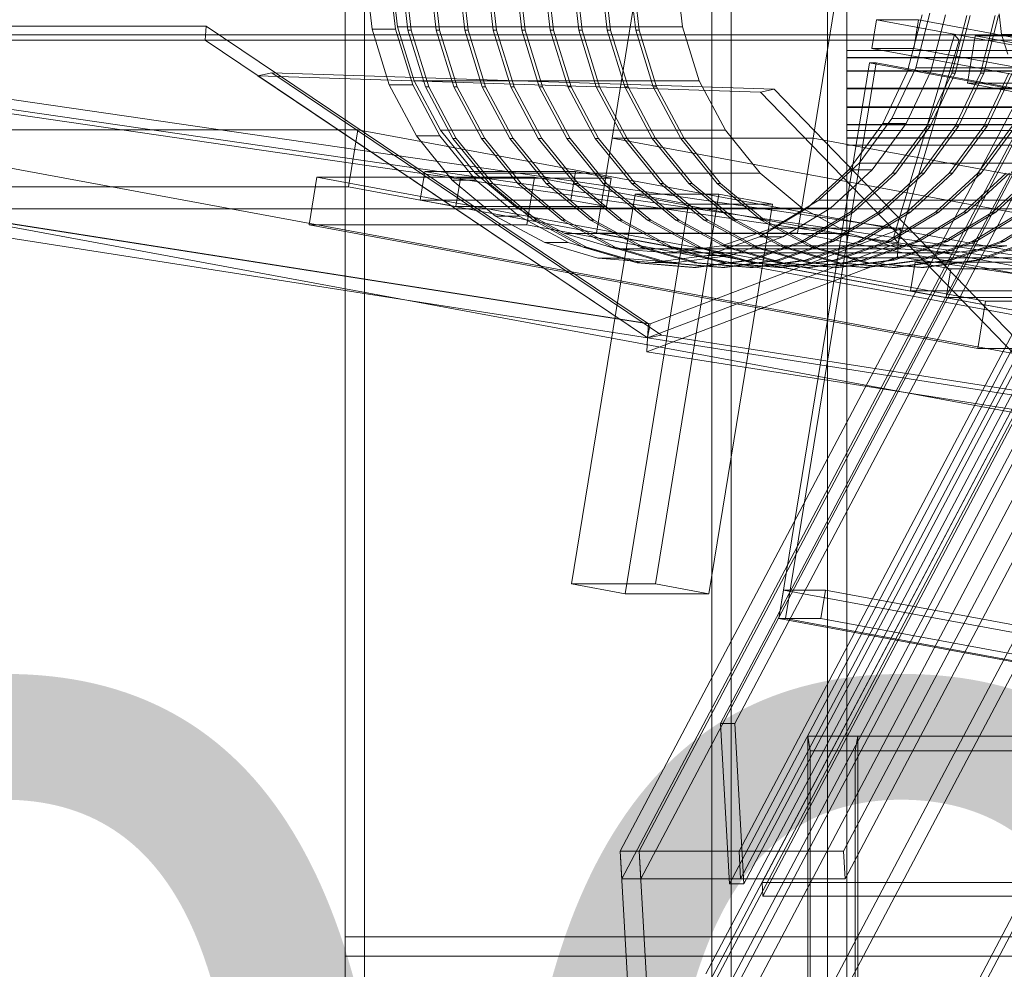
# Model space of a CAD drawing. Header units: millimetres. Extents: x -4395 to 65662, y -65530 to 6847.
# Tile 136 of 256: x -1647 to -1443, y -35658 to -35461. Entities that reach past the tile are written whole.
import ezdxf

# ---------------------------------------------------------------- set-up
doc = ezdxf.new("R2010")
doc.units = ezdxf.units.MM
for name, color, linetype, lineweight in [('COTAS_O', 1, 'Continuous', 0), ('frontal_briquetadora', 7, 'Continuous', 0), ('frontal_C03', 7, 'Continuous', 0), ('frontal_C06', 7, 'Continuous', 0), ('frontal_C07', 7, 'Continuous', 0), ('frontal_fines-r33-C07-receiver', 7, 'Continuous', 0)]:
    doc.layers.add(name, color=color, linetype=linetype, lineweight=lineweight)
doc.dimstyles.new('R19_100', dxfattribs={"dimtxt": 250, "dimasz": 150, "dimexe": 150, "dimexo": 80, "dimgap": 100, "dimtad": 1, "dimtih": 1, "dimtoh": 1, "dimdsep": 46, "dimcen": 0.09, "dimadec": 0, "dimazin": 0, "dimtfac": 1, "dimtdec": 4, "dimtofl": 0, "dimtmove": 0, "dimatfit": 3, "dimfxl": 1, "dimtolj": 1, "dimtzin": 0, "dimarcsym": 0})

# ---------------------------------------------------------------- blocks, each defined once
blk = doc.blocks.new('DIM_R33_45')
at = {"layer": 'COTAS_O'}
for p, q in [((-1850, -34800), (-1850, -35500)), ((-150, -34800), (-150, -35500)), ((-1850, -35500), (-1700, -35455)), ((-150, -35500), (-300, -35455)), ((-150, -35500), (-1850, -35500)), ((-1850, -35500), (-1700, -35545)), ((-150, -35500), (-300, -35545))]:
    blk.add_line(p, q, dxfattribs=at)
blk.add_text('1700 O', height=250, rotation=180, dxfattribs=at).set_placement((-1000, -35600))
blk = doc.blocks.new('DIM_R33_48')
at = {"layer": 'COTAS_O'}
for p, q in [((-1480, -33670), (-780, -33670)), ((-780, -33670), (-825, -33820)), ((-780, -36000), (-780, -33670)), ((-780, -33670), (-735, -33820)), ((-780, -36000), (-825, -35850)), ((-780, -36000), (-735, -35850)), ((-1480, -36000), (-780, -36000))]:
    blk.add_line(p, q, dxfattribs=at)
blk.add_text('2330 O', height=250, rotation=90, dxfattribs=at).set_placement((-880, -34835))
blk = doc.blocks.new('DIM_R33_49')
at = {"layer": 'COTAS_O'}
for p, q in [((-1480, -35300), (-1330, -35255)), ((490, -35300), (340, -35255)), ((-1480, -36000), (-1480, -35300)), ((-1480, -35300), (490, -35300)), ((-1480, -35300), (-1330, -35345)), ((490, -35300), (340, -35345)), ((490, -36000), (490, -35300))]:
    blk.add_line(p, q, dxfattribs=at)
blk.add_text('1970 O', height=250, dxfattribs=at).set_placement((-495, -35200))

msp = doc.modelspace()

# ---------------------------------------------------------------- linework, layer by layer
at = {"layer": 'frontal_briquetadora'}
for q in [(-1480, -34940), (-1480, -34950)]:
    msp.add_line((-1480, -35980), q, dxfattribs=at)
at = {"layer": 'frontal_C03'}
for p, q in [((-1480, -35724.97), (-1480, -33068.391)), ((-1480, -33072.319), (-1480, -35728.898)), ((-1476, -35728.898), (-1476, -33072.319)), ((-1580, -35988), (-1580, -33352.082)), ((-1576, -35988), (-1576, -33352.082)), ((-1504, -33352.082), (-1504, -35988)), ((-1500, -35988), (-1500, -33352.082)), ((-1580, -35988), (-1580, -34081.095)), ((-1576, -35988), (-1576, -34081.095)), ((-1504, -34081.095), (-1504, -35988)), ((-1500, -35988), (-1500, -34081.095)), ((-1580, -35988), (-1580, -34944.401)), ((-1576, -35988), (-1576, -34944.401)), ((-1504, -34944.401), (-1504, -35988)), ((-1500, -35988), (-1500, -34944.401)), ((-1480, -35237.853), (-1480, -35728.898)), ((-1476, -35728.898), (-1476, -35237.853)), ((-1476, -35483.755), (-1476, -35367.868)), ((-1476, -35394.245), (-1476, -35510.132)), ((-1476, -35467.183), (-1476, -35467.156)), ((-1476, -35467.156), (-1476, -35468.625)), ((1516, -35467.156), (-1476, -35467.156)), ((-1476, -35468.7), (-1476, -35467.183)), ((1516, -35467.183), (-1476, -35467.183)), ((-1476, -35468.625), (-1476, -35471.365)), ((1516, -35468.625), (-1476, -35468.625)), ((-1476, -35471.478), (-1476, -35468.7)), ((1516, -35468.7), (-1476, -35468.7)), ((-1476, -35471.365), (-1476, -35474.959)), ((1516, -35471.365), (-1476, -35471.365)), ((-1476, -35475.093), (-1476, -35471.478)), ((1516, -35471.478), (-1476, -35471.478)), ((-1476, -35474.959), (-1476, -35478.861)), ((1516, -35474.959), (-1476, -35474.959)), ((-1476, -35478.994), (-1476, -35475.093)), ((-1476, -35475.093), (1516, -35475.093)), ((-1476, -35478.861), (-1476, -35482.476)), ((1516, -35478.861), (-1476, -35478.861)), ((-1476, -35482.589), (-1476, -35478.994)), ((1516, -35478.994), (-1476, -35478.994)), ((-1476, -35482.476), (-1476, -35485.254)), ((1516, -35482.476), (-1476, -35482.476)), ((-1476, -35485.329), (-1476, -35482.589)), ((1516, -35482.589), (-1476, -35482.589)), ((-1396, -35483.755), (-1476, -35483.755)), ((-1476, -35483.755), (-1476, -35510.132)), ((-1476, -35485.254), (-1476, -35486.771)), ((1516, -35485.254), (-1476, -35485.254)), ((-1476, -35486.798), (-1476, -35485.329)), ((1516, -35485.329), (-1476, -35485.329)), ((-1476, -35486.771), (-1476, -35486.798)), ((1516, -35486.771), (-1476, -35486.771)), ((1516, -35486.798), (-1476, -35486.798)), ((-1476, -35510.132), (-1396, -35510.132)), ((-1580, -35730.969), (-1580, -35650.969)), ((-1580, -35650.969), (1620, -35650.969)), ((-1580, -35654.969), (-1580, -35650.969)), ((1620, -35654.969), (-1580, -35654.969)), ((-1580, -35654.969), (-1580, -35726.969))]:
    msp.add_line(p, q, dxfattribs=at)
at = {"layer": 'frontal_C06'}
for p, q in [((-1524.658, -35485.318), (-1507.009, -35376.94)), ((-1482.98, -35485.318), (-1465.331, -35376.94)), ((-1575.805, -35450.661), (-1574.411, -35462.723)), ((-1569.549, -35462.723), (-1570.943, -35450.661)), ((-1570.457, -35450.612), (-1569.108, -35462.286)), ((-1568.407, -35450.685), (-1566.991, -35462.942)), ((-1566.296, -35462.942), (-1567.712, -35450.685)), ((-1562.503, -35450.685), (-1561.086, -35462.942)), ((-1560.392, -35462.942), (-1561.808, -35450.685)), ((-1556.598, -35450.685), (-1555.182, -35462.942)), ((-1554.487, -35462.942), (-1555.904, -35450.685)), ((-1550.694, -35450.685), (-1549.278, -35462.942)), ((-1548.583, -35462.942), (-1549.999, -35450.685)), ((-1544.79, -35450.685), (-1543.373, -35462.942)), ((-1542.679, -35462.942), (-1544.095, -35450.685)), ((-1538.885, -35450.685), (-1537.469, -35462.942)), ((-1536.774, -35462.942), (-1538.191, -35450.685)), ((-1532.981, -35450.685), (-1531.565, -35462.942)), ((-1530.87, -35462.942), (-1532.286, -35450.685)), ((-1527.076, -35450.685), (-1525.66, -35462.942)), ((-1524.966, -35462.942), (-1526.382, -35450.685)), ((-1521.172, -35450.685), (-1519.756, -35462.942)), ((-1519.061, -35462.942), (-1520.478, -35450.685)), ((-1510.065, -35462.286), (-1511.413, -35450.612)), ((-1463.44, -35471.469), (-1460.399, -35459.755)), ((-1461.717, -35470.749), (-1458.773, -35459.413)), ((-1455.536, -35459.755), (-1458.578, -35471.469)), ((-1454.23, -35471.829), (-1451.139, -35459.927)), ((-1450.445, -35459.927), (-1453.535, -35471.829)), ((-1448.325, -35471.829), (-1445.235, -35459.927)), ((-1444.54, -35459.927), (-1447.631, -35471.829)), ((-1444.399, -35459.537), (-1443.905, -35463.817)), ((-1569.108, -35462.286), (-1565.65, -35473.454)), ((-1569.108, -35462.286), (-1510.065, -35462.286)), ((-1506.606, -35473.454), (-1510.065, -35462.286)), ((-1470.819, -35466.728), (-1469.857, -35460.817)), ((-1461.174, -35460.817), (-1469.857, -35460.817)), ((-1469.857, -35460.817), (9.492, -35734.77)), ((-1462.137, -35466.728), (-1461.174, -35460.817)), ((18.175, -35734.77), (-1461.174, -35460.817)), ((-1574.411, -35462.723), (-1570.838, -35474.265)), ((-1574.411, -35462.723), (-1569.549, -35462.723)), ((-1565.975, -35474.265), (-1569.549, -35462.723)), ((-1566.991, -35462.942), (-1563.359, -35474.67)), ((-1566.991, -35462.942), (-1566.296, -35462.942)), ((-1562.665, -35474.67), (-1566.296, -35462.942)), ((-1561.086, -35462.942), (-1557.455, -35474.67)), ((-1561.086, -35462.942), (-1560.392, -35462.942)), ((-1556.76, -35474.67), (-1560.392, -35462.942)), ((-1555.182, -35462.942), (-1551.551, -35474.67)), ((-1555.182, -35462.942), (-1554.487, -35462.942)), ((-1550.856, -35474.67), (-1554.487, -35462.942)), ((-1549.278, -35462.942), (-1545.646, -35474.67)), ((-1549.278, -35462.942), (-1548.583, -35462.942)), ((-1544.952, -35474.67), (-1548.583, -35462.942)), ((-1543.373, -35462.942), (-1539.742, -35474.67)), ((-1543.373, -35462.942), (-1542.679, -35462.942)), ((-1539.047, -35474.67), (-1542.679, -35462.942)), ((-1537.469, -35462.942), (-1533.838, -35474.67)), ((-1537.469, -35462.942), (-1536.774, -35462.942)), ((-1533.143, -35474.67), (-1536.774, -35462.942)), ((-1531.565, -35462.942), (-1527.933, -35474.67)), ((-1531.565, -35462.942), (-1530.87, -35462.942)), ((-1527.239, -35474.67), (-1530.87, -35462.942)), ((-1525.66, -35462.942), (-1522.029, -35474.67)), ((-1525.66, -35462.942), (-1524.966, -35462.942)), ((-1521.334, -35474.67), (-1524.966, -35462.942)), ((-1519.756, -35462.942), (-1516.125, -35474.67)), ((-1519.756, -35462.942), (-1519.061, -35462.942)), ((-1515.43, -35474.67), (-1519.061, -35462.942)), ((-1450.981, -35473.962), (-1449.377, -35464.109)), ((-1429.927, -35464.109), (-1449.377, -35464.109)), ((-1449.377, -35464.109), (-1366.224, -35479.508)), ((-1443.905, -35463.817), (-1442.637, -35467.913)), ((-1443.905, -35463.817), (-1416.12, -35463.817)), ((8.53, -35740.682), (-1470.819, -35466.728)), ((-1470.819, -35466.728), (-1462.137, -35466.728)), ((-1462.137, -35466.728), (17.212, -35740.682)), ((-1490.073, -35584.959), (-1471.301, -35469.684)), ((-1488.684, -35584.959), (-1469.911, -35469.684)), ((-1469.911, -35469.684), (-1471.301, -35469.684)), ((-1471.301, -35469.684), (8.048, -35743.638)), ((9.437, -35743.638), (-1469.911, -35469.684)), ((-1468.566, -35482.324), (-1463.44, -35471.469)), ((-1466.677, -35481.254), (-1461.717, -35470.749)), ((-1458.578, -35471.469), (-1463.704, -35482.324)), ((-1463.44, -35471.469), (-1458.578, -35471.469)), ((-1461.717, -35470.749), (-1402.673, -35470.749)), ((-1459.438, -35482.86), (-1454.23, -35471.829)), ((-1453.535, -35471.829), (-1458.744, -35482.86)), ((-1454.23, -35471.829), (-1453.535, -35471.829)), ((-1453.534, -35482.86), (-1448.325, -35471.829)), ((-1447.631, -35471.829), (-1452.839, -35482.86)), ((-1448.325, -35471.829), (-1447.631, -35471.829)), ((-1447.63, -35482.86), (-1442.421, -35471.829)), ((-1441.726, -35471.829), (-1446.935, -35482.86)), ((-1570.838, -35474.265), (-1565.221, -35484.841)), ((-1570.838, -35474.265), (-1565.975, -35474.265)), ((-1560.359, -35484.841), (-1565.975, -35474.265)), ((-1565.65, -35473.454), (-1560.214, -35483.689)), ((-1565.65, -35473.454), (-1506.606, -35473.454)), ((-1563.359, -35474.67), (-1557.652, -35485.416)), ((-1563.359, -35474.67), (-1562.665, -35474.67)), ((-1556.958, -35485.416), (-1562.665, -35474.67)), ((-1557.455, -35474.67), (-1551.748, -35485.416)), ((-1557.455, -35474.67), (-1556.76, -35474.67)), ((-1551.053, -35485.416), (-1556.76, -35474.67)), ((-1551.551, -35474.67), (-1545.844, -35485.416)), ((-1551.551, -35474.67), (-1550.856, -35474.67)), ((-1545.149, -35485.416), (-1550.856, -35474.67)), ((-1545.646, -35474.67), (-1539.939, -35485.416)), ((-1545.646, -35474.67), (-1544.952, -35474.67)), ((-1539.245, -35485.416), (-1544.952, -35474.67)), ((-1539.742, -35474.67), (-1534.035, -35485.416)), ((-1539.742, -35474.67), (-1539.047, -35474.67)), ((-1533.34, -35485.416), (-1539.047, -35474.67)), ((-1533.838, -35474.67), (-1528.131, -35485.416)), ((-1533.838, -35474.67), (-1533.143, -35474.67)), ((-1527.436, -35485.416), (-1533.143, -35474.67)), ((-1527.933, -35474.67), (-1522.226, -35485.416)), ((-1527.933, -35474.67), (-1527.239, -35474.67)), ((-1521.532, -35485.416), (-1527.239, -35474.67)), ((-1522.029, -35474.67), (-1516.322, -35485.416)), ((-1522.029, -35474.67), (-1521.334, -35474.67)), ((-1515.627, -35485.416), (-1521.334, -35474.67)), ((-1516.125, -35474.67), (-1510.418, -35485.416)), ((-1516.125, -35474.67), (-1515.43, -35474.67)), ((-1509.723, -35485.416), (-1515.43, -35474.67)), ((-1501.171, -35483.689), (-1506.606, -35473.454)), ((-1367.828, -35489.36), (-1450.981, -35473.962)), ((-1450.981, -35473.962), (-1431.532, -35473.962)), ((-1475.579, -35491.905), (-1468.566, -35482.324)), ((-1473.464, -35490.526), (-1466.677, -35481.254)), ((-1463.704, -35482.324), (-1470.717, -35491.905)), ((-1468.566, -35482.324), (-1463.704, -35482.324)), ((-1466.677, -35481.254), (-1407.634, -35481.254)), ((-1466.565, -35492.595), (-1459.438, -35482.86)), ((-1458.744, -35482.86), (-1465.87, -35492.595)), ((-1460.66, -35492.595), (-1453.534, -35482.86)), ((-1452.839, -35482.86), (-1459.966, -35492.595)), ((-1459.438, -35482.86), (-1458.744, -35482.86)), ((-1454.756, -35492.595), (-1447.63, -35482.86)), ((-1446.935, -35482.86), (-1454.061, -35492.595)), ((-1453.534, -35482.86), (-1452.839, -35482.86)), ((-1448.852, -35492.595), (-1441.725, -35482.86)), ((-1441.031, -35482.86), (-1448.157, -35492.595)), ((-1447.63, -35482.86), (-1446.935, -35482.86)), ((-1340.891, -35548.653), (-1691.981, -35483.636)), ((-1691.981, -35483.636), (-1577.367, -35483.636)), ((-1579.293, -35495.459), (-1577.367, -35483.636)), ((-1577.367, -35483.636), (-1226.277, -35548.653)), ((-1565.221, -35484.841), (-1557.778, -35494.045)), ((-1565.221, -35484.841), (-1560.359, -35484.841)), ((-1552.915, -35494.045), (-1560.359, -35484.841)), ((-1560.214, -35483.689), (-1553.011, -35492.597)), ((-1560.214, -35483.689), (-1501.171, -35483.689)), ((-1493.968, -35492.597), (-1501.171, -35483.689)), ((-1557.652, -35485.416), (-1550.089, -35494.769)), ((-1557.652, -35485.416), (-1556.958, -35485.416)), ((-1549.394, -35494.769), (-1556.958, -35485.416)), ((-1551.748, -35485.416), (-1544.185, -35494.769)), ((-1551.748, -35485.416), (-1551.053, -35485.416)), ((-1543.49, -35494.769), (-1551.053, -35485.416)), ((-1545.844, -35485.416), (-1538.28, -35494.769)), ((-1545.844, -35485.416), (-1545.149, -35485.416)), ((-1537.586, -35494.769), (-1545.149, -35485.416)), ((-1539.939, -35485.416), (-1532.376, -35494.769)), ((-1539.939, -35485.416), (-1539.245, -35485.416)), ((-1531.681, -35494.769), (-1539.245, -35485.416)), ((-1534.035, -35485.416), (-1526.472, -35494.769)), ((-1534.035, -35485.416), (-1533.34, -35485.416)), ((-1525.777, -35494.769), (-1533.34, -35485.416)), ((-1528.131, -35485.416), (-1520.567, -35494.769)), ((-1528.131, -35485.416), (-1527.436, -35485.416)), ((-1527.867, -35505.023), (-1524.658, -35485.318)), ((-1519.873, -35494.769), (-1527.436, -35485.416)), ((-1404.548, -35507.561), (-1524.658, -35485.318)), ((-1524.658, -35485.318), (-1482.98, -35485.318)), ((-1522.226, -35485.416), (-1514.663, -35494.769)), ((-1522.226, -35485.416), (-1521.532, -35485.416)), ((-1513.968, -35494.769), (-1521.532, -35485.416)), ((-1516.322, -35485.416), (-1508.759, -35494.769)), ((-1516.322, -35485.416), (-1515.627, -35485.416)), ((-1508.064, -35494.769), (-1515.627, -35485.416)), ((-1510.418, -35485.416), (-1502.854, -35494.769)), ((-1510.418, -35485.416), (-1509.723, -35485.416)), ((-1502.16, -35494.769), (-1509.723, -35485.416)), ((-1486.189, -35505.023), (-1482.98, -35485.318)), ((-1482.98, -35485.318), (-1362.871, -35507.561)), ((-1481.817, -35498.207), (-1473.464, -35490.526)), ((-1473.464, -35490.526), (-1414.421, -35490.526)), ((-1564.454, -35498.168), (-1563.492, -35492.256)), ((-1556.1, -35493.625), (-1563.492, -35492.256)), ((-1563.492, -35492.256), (-1532.233, -35492.256)), ((-1553.011, -35492.597), (-1544.317, -35499.834)), ((-1553.011, -35492.597), (-1493.968, -35492.597)), ((-1533.196, -35498.168), (-1532.233, -35492.256)), ((-1532.233, -35492.256), (-1524.842, -35493.625)), ((-1485.273, -35499.834), (-1493.968, -35492.597)), ((-1484.211, -35499.843), (-1475.579, -35491.905)), ((-1470.717, -35491.905), (-1479.348, -35499.843)), ((-1475.579, -35491.905), (-1470.717, -35491.905)), ((-1475.335, -35500.66), (-1466.565, -35492.595)), ((-1465.87, -35492.595), (-1474.641, -35500.66)), ((-1469.431, -35500.66), (-1460.66, -35492.595)), ((-1459.966, -35492.595), (-1468.736, -35500.66)), ((-1466.565, -35492.595), (-1465.87, -35492.595)), ((-1463.527, -35500.66), (-1454.756, -35492.595)), ((-1454.061, -35492.595), (-1462.832, -35500.66)), ((-1460.66, -35492.595), (-1459.966, -35492.595)), ((-1457.622, -35500.66), (-1448.852, -35492.595)), ((-1448.157, -35492.595), (-1456.928, -35500.66)), ((-1454.756, -35492.595), (-1454.061, -35492.595)), ((-1451.718, -35500.66), (-1442.947, -35492.595)), ((-1442.253, -35492.595), (-1451.023, -35500.66)), ((-1448.852, -35492.595), (-1448.157, -35492.595)), ((-1445.814, -35500.66), (-1437.043, -35492.595)), ((-1436.348, -35492.595), (-1445.119, -35500.66)), ((-1587.467, -35503.313), (-1585.862, -35493.46)), ((-1447.274, -35519.124), (-1585.862, -35493.46)), ((-1585.862, -35493.46), (-1540.711, -35493.46)), ((-1557.778, -35494.045), (-1548.794, -35501.524)), ((-1557.778, -35494.045), (-1552.915, -35494.045)), ((-1556.1, -35493.625), (-1557.063, -35499.537)), ((-1524.842, -35493.625), (-1556.1, -35493.625)), ((-1543.931, -35501.524), (-1552.915, -35494.045)), ((-1550.089, -35494.769), (-1540.96, -35502.369)), ((-1550.089, -35494.769), (-1549.394, -35494.769)), ((-1540.265, -35502.369), (-1549.394, -35494.769)), ((-1544.185, -35494.769), (-1535.055, -35502.369)), ((-1544.185, -35494.769), (-1543.49, -35494.769)), ((-1534.361, -35502.369), (-1543.49, -35494.769)), ((-1542.316, -35503.313), (-1540.711, -35493.46)), ((-1540.711, -35493.46), (-1402.123, -35519.124)), ((-1538.28, -35494.769), (-1529.151, -35502.369)), ((-1538.28, -35494.769), (-1537.586, -35494.769)), ((-1528.457, -35502.369), (-1537.586, -35494.769)), ((-1532.376, -35494.769), (-1523.247, -35502.369)), ((-1532.376, -35494.769), (-1531.681, -35494.769)), ((-1522.552, -35502.369), (-1531.681, -35494.769)), ((-1526.472, -35494.769), (-1517.342, -35502.369)), ((-1526.472, -35494.769), (-1525.777, -35494.769)), ((-1525.805, -35499.537), (-1524.842, -35493.625)), ((-1516.648, -35502.369), (-1525.777, -35494.769)), ((-1520.567, -35494.769), (-1511.438, -35502.369)), ((-1520.567, -35494.769), (-1519.873, -35494.769)), ((-1510.743, -35502.369), (-1519.873, -35494.769)), ((-1514.663, -35494.769), (-1505.534, -35502.369)), ((-1514.663, -35494.769), (-1513.968, -35494.769)), ((-1504.839, -35502.369), (-1513.968, -35494.769)), ((-1508.759, -35494.769), (-1499.629, -35502.369)), ((-1508.759, -35494.769), (-1508.064, -35494.769)), ((-1498.935, -35502.369), (-1508.064, -35494.769)), ((-1502.854, -35494.769), (-1493.725, -35502.369)), ((-1502.854, -35494.769), (-1502.16, -35494.769)), ((-1493.03, -35502.369), (-1502.16, -35494.769)), ((-1579.293, -35495.459), (-1693.906, -35495.459)), ((-1693.906, -35495.459), (-1342.817, -35560.476)), ((-1228.203, -35560.476), (-1579.293, -35495.459)), ((-1533.045, -35577.773), (-1519.889, -35496.982)), ((-1508.802, -35499.035), (-1519.889, -35496.982)), ((-1519.889, -35496.982), (-1502.523, -35496.982)), ((-1515.68, -35577.773), (-1502.523, -35496.982)), ((-1502.523, -35496.982), (-1491.436, -35499.035)), ((-1533.196, -35498.168), (-1564.454, -35498.168)), ((-1564.454, -35498.168), (-1557.063, -35499.537)), ((-1525.805, -35499.537), (-1533.196, -35498.168)), ((-1508.802, -35499.035), (-1521.958, -35579.826)), ((-1491.436, -35499.035), (-1508.802, -35499.035)), ((-1504.593, -35579.826), (-1491.436, -35499.035)), ((-1491.415, -35504.003), (-1481.817, -35498.207)), ((-1481.817, -35498.207), (-1422.774, -35498.207)), ((-1557.063, -35499.537), (-1525.805, -35499.537)), ((-1544.317, -35499.834), (-1534.465, -35505.124)), ((-1544.317, -35499.834), (-1485.273, -35499.834)), ((-1494.128, -35505.832), (-1484.211, -35499.843)), ((-1479.348, -35499.843), (-1489.266, -35505.832)), ((-1485.413, -35506.746), (-1475.335, -35500.66)), ((-1475.422, -35505.124), (-1485.273, -35499.834)), ((-1474.641, -35500.66), (-1484.718, -35506.746)), ((-1484.211, -35499.843), (-1479.348, -35499.843)), ((-1479.508, -35506.746), (-1469.431, -35500.66)), ((-1468.736, -35500.66), (-1478.814, -35506.746)), ((-1475.335, -35500.66), (-1474.641, -35500.66)), ((-1473.604, -35506.746), (-1463.527, -35500.66)), ((-1462.832, -35500.66), (-1472.909, -35506.746)), ((-1469.431, -35500.66), (-1468.736, -35500.66)), ((-1467.7, -35506.746), (-1457.622, -35500.66)), ((-1456.928, -35500.66), (-1467.005, -35506.746)), ((-1463.527, -35500.66), (-1462.832, -35500.66)), ((-1461.795, -35506.746), (-1451.718, -35500.66)), ((-1451.023, -35500.66), (-1461.101, -35506.746)), ((-1457.622, -35500.66), (-1456.928, -35500.66)), ((-1455.891, -35506.746), (-1445.814, -35500.66)), ((-1445.119, -35500.66), (-1455.196, -35506.746)), ((-1451.718, -35500.66), (-1451.023, -35500.66)), ((-1449.987, -35506.746), (-1439.909, -35500.66)), ((-1439.215, -35500.66), (-1449.292, -35506.746)), ((-1445.814, -35500.66), (-1445.119, -35500.66)), ((-1444.082, -35506.746), (-1434.005, -35500.66)), ((-1433.31, -35500.66), (-1443.388, -35506.746)), ((-1548.794, -35501.524), (-1538.614, -35506.99)), ((-1548.794, -35501.524), (-1543.931, -35501.524)), ((-1533.751, -35506.99), (-1543.931, -35501.524)), ((-1540.96, -35502.369), (-1530.616, -35507.923)), ((-1540.96, -35502.369), (-1540.265, -35502.369)), ((-1529.921, -35507.923), (-1540.265, -35502.369)), ((-1535.055, -35502.369), (-1524.711, -35507.923)), ((-1535.055, -35502.369), (-1534.361, -35502.369)), ((-1524.017, -35507.923), (-1534.361, -35502.369)), ((-1529.151, -35502.369), (-1518.807, -35507.923)), ((-1529.151, -35502.369), (-1528.457, -35502.369)), ((-1518.112, -35507.923), (-1528.457, -35502.369)), ((-1523.247, -35502.369), (-1512.903, -35507.923)), ((-1523.247, -35502.369), (-1522.552, -35502.369)), ((-1512.208, -35507.923), (-1522.552, -35502.369)), ((-1517.342, -35502.369), (-1506.998, -35507.923)), ((-1517.342, -35502.369), (-1516.648, -35502.369)), ((-1506.304, -35507.923), (-1516.648, -35502.369)), ((-1511.438, -35502.369), (-1501.094, -35507.923)), ((-1511.438, -35502.369), (-1510.743, -35502.369)), ((-1500.399, -35507.923), (-1510.743, -35502.369)), ((-1505.534, -35502.369), (-1495.19, -35507.923)), ((-1505.534, -35502.369), (-1504.839, -35502.369)), ((-1494.495, -35507.923), (-1504.839, -35502.369)), ((-1499.629, -35502.369), (-1489.285, -35507.923)), ((-1499.629, -35502.369), (-1498.935, -35502.369)), ((-1488.591, -35507.923), (-1498.935, -35502.369)), ((-1493.725, -35502.369), (-1483.381, -35507.923)), ((-1493.725, -35502.369), (-1493.03, -35502.369)), ((-1482.686, -35507.923), (-1493.03, -35502.369)), ((-1542.316, -35503.313), (-1587.467, -35503.313)), ((-1587.467, -35503.313), (-1448.879, -35528.977)), ((-1403.728, -35528.977), (-1542.316, -35503.313)), ((-1534.465, -35505.124), (-1523.835, -35508.263)), ((-1534.465, -35505.124), (-1475.422, -35505.124)), ((-1486.189, -35505.023), (-1527.867, -35505.023)), ((-1527.867, -35505.023), (-1407.757, -35527.266)), ((-1501.889, -35507.691), (-1491.415, -35504.003)), ((-1491.415, -35504.003), (-1432.371, -35504.003)), ((-1366.08, -35527.266), (-1486.189, -35505.023)), ((-1464.792, -35508.263), (-1475.422, -35505.124)), ((-1538.614, -35506.99), (-1527.629, -35510.233)), ((-1538.614, -35506.99), (-1533.751, -35506.99)), ((-1522.767, -35510.233), (-1533.751, -35506.99)), ((-1504.951, -35509.643), (-1494.128, -35505.832)), ((-1489.266, -35505.832), (-1500.089, -35509.643)), ((-1496.41, -35510.619), (-1485.413, -35506.746)), ((-1484.718, -35506.746), (-1495.715, -35510.619)), ((-1494.128, -35505.832), (-1489.266, -35505.832)), ((-1490.506, -35510.619), (-1479.508, -35506.746)), ((-1478.814, -35506.746), (-1489.811, -35510.619)), ((-1485.413, -35506.746), (-1484.718, -35506.746)), ((-1484.601, -35510.619), (-1473.604, -35506.746)), ((-1472.909, -35506.746), (-1483.907, -35510.619)), ((-1479.508, -35506.746), (-1478.814, -35506.746)), ((-1478.697, -35510.619), (-1467.7, -35506.746)), ((-1467.005, -35506.746), (-1478.002, -35510.619)), ((-1473.604, -35506.746), (-1472.909, -35506.746)), ((-1472.793, -35510.619), (-1461.795, -35506.746)), ((-1461.101, -35506.746), (-1472.098, -35510.619)), ((-1467.7, -35506.746), (-1467.005, -35506.746)), ((-1466.888, -35510.619), (-1455.891, -35506.746)), ((-1455.196, -35506.746), (-1466.194, -35510.619)), ((-1461.795, -35506.746), (-1461.101, -35506.746)), ((-1460.984, -35510.619), (-1449.987, -35506.746)), ((-1449.292, -35506.746), (-1460.289, -35510.619)), ((-1455.891, -35506.746), (-1455.196, -35506.746)), ((-1455.08, -35510.619), (-1444.082, -35506.746)), ((-1443.388, -35506.746), (-1454.385, -35510.619)), ((-1449.987, -35506.746), (-1449.292, -35506.746)), ((-1449.175, -35510.619), (-1438.178, -35506.746)), ((-1437.483, -35506.746), (-1448.481, -35510.619)), ((-1444.082, -35506.746), (-1443.388, -35506.746)), ((-1530.616, -35507.923), (-1519.454, -35511.218)), ((-1530.616, -35507.923), (-1529.921, -35507.923)), ((-1518.76, -35511.218), (-1529.921, -35507.923)), ((-1524.711, -35507.923), (-1513.55, -35511.218)), ((-1524.711, -35507.923), (-1524.017, -35507.923)), ((-1512.855, -35511.218), (-1524.017, -35507.923)), ((-1523.835, -35508.263), (-1512.836, -35509.13)), ((-1523.835, -35508.263), (-1464.792, -35508.263)), ((-1518.807, -35507.923), (-1507.646, -35511.218)), ((-1518.807, -35507.923), (-1518.112, -35507.923)), ((-1506.951, -35511.218), (-1518.112, -35507.923)), ((-1512.903, -35507.923), (-1501.741, -35511.218)), ((-1512.903, -35507.923), (-1512.208, -35507.923)), ((-1512.836, -35509.13), (-1501.889, -35507.691)), ((-1512.836, -35509.13), (-1453.792, -35509.13)), ((-1501.047, -35511.218), (-1512.208, -35507.923)), ((-1506.998, -35507.923), (-1495.837, -35511.218)), ((-1506.998, -35507.923), (-1506.304, -35507.923)), ((-1495.142, -35511.218), (-1506.304, -35507.923)), ((-1501.889, -35507.691), (-1442.845, -35507.691)), ((-1501.094, -35507.923), (-1489.933, -35511.218)), ((-1501.094, -35507.923), (-1500.399, -35507.923)), ((-1489.238, -35511.218), (-1500.399, -35507.923)), ((-1495.19, -35507.923), (-1484.028, -35511.218)), ((-1495.19, -35507.923), (-1494.495, -35507.923)), ((-1483.334, -35511.218), (-1494.495, -35507.923)), ((-1489.285, -35507.923), (-1478.124, -35511.218)), ((-1489.285, -35507.923), (-1488.591, -35507.923)), ((-1477.429, -35511.218), (-1488.591, -35507.923)), ((-1483.381, -35507.923), (-1472.22, -35511.218)), ((-1483.381, -35507.923), (-1482.686, -35507.923)), ((-1471.525, -35511.218), (-1482.686, -35507.923)), ((-1453.792, -35509.13), (-1464.792, -35508.263)), ((-1442.845, -35507.691), (-1453.792, -35509.13)), ((-1527.629, -35510.233), (-1516.263, -35511.129)), ((-1527.629, -35510.233), (-1522.767, -35510.233)), ((-1511.401, -35511.129), (-1522.767, -35510.233)), ((-1519.454, -35511.218), (-1507.905, -35512.129)), ((-1519.454, -35511.218), (-1518.76, -35511.218)), ((-1507.21, -35512.129), (-1518.76, -35511.218)), ((-1516.263, -35511.129), (-1504.951, -35509.643)), ((-1516.263, -35511.129), (-1511.401, -35511.129)), ((-1513.55, -35511.218), (-1502, -35512.129)), ((-1513.55, -35511.218), (-1512.855, -35511.218)), ((-1501.306, -35512.129), (-1512.855, -35511.218)), ((-1500.089, -35509.643), (-1511.401, -35511.129)), ((-1507.905, -35512.129), (-1496.41, -35510.619)), ((-1507.646, -35511.218), (-1496.096, -35512.129)), ((-1507.646, -35511.218), (-1506.951, -35511.218)), ((-1495.715, -35510.619), (-1507.21, -35512.129)), ((-1495.401, -35512.129), (-1506.951, -35511.218)), ((-1504.951, -35509.643), (-1500.089, -35509.643)), ((-1502, -35512.129), (-1490.506, -35510.619)), ((-1501.741, -35511.218), (-1490.192, -35512.129)), ((-1501.741, -35511.218), (-1501.047, -35511.218)), ((-1489.811, -35510.619), (-1501.306, -35512.129)), ((-1489.497, -35512.129), (-1501.047, -35511.218)), ((-1496.41, -35510.619), (-1495.715, -35510.619)), ((-1496.096, -35512.129), (-1484.601, -35510.619)), ((-1495.837, -35511.218), (-1484.287, -35512.129)), ((-1495.837, -35511.218), (-1495.142, -35511.218)), ((-1483.907, -35510.619), (-1495.401, -35512.129)), ((-1483.593, -35512.129), (-1495.142, -35511.218)), ((-1490.506, -35510.619), (-1489.811, -35510.619)), ((-1490.192, -35512.129), (-1478.697, -35510.619)), ((-1489.933, -35511.218), (-1478.383, -35512.129)), ((-1489.933, -35511.218), (-1489.238, -35511.218)), ((-1478.002, -35510.619), (-1489.497, -35512.129)), ((-1477.688, -35512.129), (-1489.238, -35511.218)), ((-1484.601, -35510.619), (-1483.907, -35510.619)), ((-1484.287, -35512.129), (-1472.793, -35510.619)), ((-1484.028, -35511.218), (-1472.478, -35512.129)), ((-1484.028, -35511.218), (-1483.334, -35511.218)), ((-1472.098, -35510.619), (-1483.593, -35512.129)), ((-1471.784, -35512.129), (-1483.334, -35511.218)), ((-1478.697, -35510.619), (-1478.002, -35510.619)), ((-1478.383, -35512.129), (-1466.888, -35510.619)), ((-1478.124, -35511.218), (-1466.574, -35512.129)), ((-1478.124, -35511.218), (-1477.429, -35511.218)), ((-1466.194, -35510.619), (-1477.688, -35512.129)), ((-1465.88, -35512.129), (-1477.429, -35511.218)), ((-1472.793, -35510.619), (-1472.098, -35510.619)), ((-1472.478, -35512.129), (-1460.984, -35510.619)), ((-1472.22, -35511.218), (-1460.67, -35512.129)), ((-1472.22, -35511.218), (-1471.525, -35511.218)), ((-1460.289, -35510.619), (-1471.784, -35512.129)), ((-1459.975, -35512.129), (-1471.525, -35511.218)), ((-1466.888, -35510.619), (-1466.194, -35510.619)), ((-1466.574, -35512.129), (-1455.08, -35510.619)), ((-1454.385, -35510.619), (-1465.88, -35512.129)), ((-1462.823, -35516.989), (-1461.86, -35511.077)), ((-1454.469, -35512.446), (-1461.86, -35511.077)), ((-1461.86, -35511.077), (-1430.602, -35511.077)), ((-1460.984, -35510.619), (-1460.289, -35510.619)), ((-1460.67, -35512.129), (-1449.175, -35510.619)), ((-1448.481, -35510.619), (-1459.975, -35512.129)), ((-1455.08, -35510.619), (-1454.385, -35510.619)), ((-1449.175, -35510.619), (-1448.481, -35510.619)), ((-1507.905, -35512.129), (-1507.21, -35512.129)), ((-1502, -35512.129), (-1501.306, -35512.129)), ((-1496.096, -35512.129), (-1495.401, -35512.129)), ((-1490.192, -35512.129), (-1489.497, -35512.129)), ((-1484.287, -35512.129), (-1483.593, -35512.129)), ((-1478.383, -35512.129), (-1477.688, -35512.129)), ((-1472.478, -35512.129), (-1471.784, -35512.129)), ((-1466.574, -35512.129), (-1465.88, -35512.129)), ((-1460.67, -35512.129), (-1459.975, -35512.129)), ((-1454.469, -35512.446), (-1455.432, -35518.357)), ((-1423.211, -35512.446), (-1454.469, -35512.446)), ((-1431.565, -35516.989), (-1462.823, -35516.989)), ((-1462.823, -35516.989), (-1455.432, -35518.357)), ((-1455.432, -35518.357), (-1424.173, -35518.357)), ((-1447.274, -35519.124), (-1448.879, -35528.977)), ((-1402.123, -35519.124), (-1447.274, -35519.124)), ((-1448.879, -35528.977), (-1403.728, -35528.977)), ((-1515.68, -35577.773), (-1533.045, -35577.773)), ((-1533.045, -35577.773), (-1521.958, -35579.826)), ((-1504.593, -35579.826), (-1515.68, -35577.773)), ((-1521.958, -35579.826), (-1504.593, -35579.826)), ((-1490.073, -35584.959), (-1489.11, -35579.047)), ((-1480.427, -35579.047), (-1489.11, -35579.047)), ((-1489.11, -35579.047), (-9.761, -35853.001)), ((-1481.39, -35584.959), (-1480.427, -35579.047)), ((-1.078, -35853.001), (-1480.427, -35579.047)), ((-10.724, -35858.912), (-1490.073, -35584.959)), ((-1490.073, -35584.959), (-1488.684, -35584.959)), ((-1490.073, -35584.959), (-1481.39, -35584.959)), ((-1488.684, -35584.959), (-9.335, -35858.912)), ((-1481.39, -35584.959), (-2.041, -35858.912))]:
    msp.add_line(p, q, dxfattribs=at)
at = {"layer": 'frontal_C07'}
for p, q in [((-371.869, -33464.746), (-1502.175, -35606.704)), ((-1499.22, -35606.704), (-368.914, -33464.746)), ((-355.217, -33479.35), (-1505.217, -35658.628)), ((-1505.056, -35661.48), (-355.056, -33482.201)), ((-1500.295, -35639.968), (-369.989, -33498.011)), ((-367.035, -33498.011), (-1497.34, -35639.968)), ((-366.545, -33503.972), (-1493.568, -35639.709)), ((-1493.407, -35642.56), (-366.384, -33506.823)), ((-401.841, -33516.153), (-1519.018, -35633.23)), ((-1476.664, -35633.23), (-359.487, -33516.153)), ((-374.605, -33521.257), (-1547.582, -35744.076)), ((-1522.957, -35744.076), (-349.981, -33521.257)), ((-1518.695, -35638.932), (-401.519, -33521.856)), ((-359.165, -33521.856), (-1476.341, -35638.932)), ((-1547.259, -35749.779), (-374.283, -33526.959)), ((-349.658, -33526.959), (-1522.635, -35749.779)), ((-374.122, -33529.81), (-1547.098, -35752.63)), ((-1543.158, -35752.63), (-370.182, -33529.81)), ((-349.686, -33577.242), (-1499.686, -35756.52)), ((-1499.525, -35759.372), (-349.525, -33580.093)), ((-1326.343, -35260.641), (-1522.958, -35633.23)), ((-1519.018, -35633.23), (-1322.404, -35260.641)), ((-1498.333, -35633.23), (-1301.719, -35260.641)), ((-1522.635, -35638.932), (-1326.021, -35266.344)), ((-1301.397, -35266.344), (-1498.011, -35638.932)), ((-1502.175, -35606.704), (-1499.22, -35606.704)), ((-1500.295, -35639.968), (-1502.175, -35606.704)), ((-1499.22, -35606.704), (-1497.34, -35639.968)), ((-893.094, -35609.369), (-1484.081, -35609.369)), ((-1484.081, -35609.369), (-1473.72, -35609.369)), ((-1484.081, -35609.369), (-1483.563, -35612.369)), ((-1484.081, -35669.369), (-1484.081, -35609.369)), ((-1473.72, -35609.369), (-1474.238, -35612.369)), ((-882.733, -35609.369), (-1473.72, -35609.369)), ((-1473.72, -35609.369), (-1473.72, -35669.369)), ((-1474.238, -35612.369), (-1483.563, -35612.369)), ((-1483.563, -35612.369), (-892.576, -35612.369)), ((-1483.563, -35612.369), (-1483.563, -35666.369)), ((-1474.238, -35666.369), (-1474.238, -35612.369)), ((-1474.238, -35612.369), (-883.251, -35612.369)), ((-1522.958, -35633.23), (-1519.018, -35633.23)), ((-1511.84, -35829.964), (-1522.958, -35633.23)), ((-1522.958, -35633.23), (-1498.333, -35633.23)), ((-1522.635, -35638.932), (-1522.958, -35633.23)), ((-1519.018, -35633.23), (-1507.901, -35829.964)), ((-1519.018, -35633.23), (-1476.664, -35633.23)), ((-1518.695, -35638.932), (-1519.018, -35633.23)), ((-1498.333, -35633.23), (-1498.011, -35638.932)), ((-1476.664, -35633.23), (-1476.341, -35638.932)), ((-1498.011, -35638.932), (-1522.635, -35638.932)), ((-1476.341, -35638.932), (-1518.695, -35638.932)), ((-1497.34, -35639.968), (-1500.295, -35639.968)), ((-1493.568, -35639.709), (-1148.826, -35639.709)), ((-1493.407, -35642.56), (-1493.568, -35639.709)), ((-1148.665, -35642.56), (-1493.407, -35642.56))]:
    msp.add_line(p, q, dxfattribs=at)
at = {"layer": 'frontal_fines-r33-C07-receiver'}
for p, q in [((-1910.273, -35462.102), (-1608.789, -35462.102)), ((-1517.083, -35523.834), (-1910.273, -35462.102)), ((-1909.939, -35462.095), (-1516.75, -35523.827)), ((-1464.79, -35504.111), (-1753.648, -35462.095)), ((-1609.003, -35465.037), (-1608.789, -35462.102)), ((-1608.789, -35462.102), (-1517.083, -35523.834)), ((-1453.681, -35463.932), (-1755.165, -35463.932)), ((-1755.165, -35463.932), (-1466.307, -35505.948)), ((-1466.307, -35505.948), (-1453.681, -35463.932)), ((-1453.681, -35463.932), (-1452.712, -35465.037)), ((-1348.984, -35463.932), (-1453.681, -35463.932)), ((-1517.298, -35526.77), (-1910.488, -35465.037)), ((-1609.003, -35465.037), (-1910.488, -35465.037)), ((-1465.338, -35507.054), (-1754.196, -35465.037)), ((-1754.196, -35465.037), (-1452.712, -35465.037)), ((-1517.298, -35526.77), (-1609.003, -35465.037)), ((-1452.712, -35465.037), (-1465.338, -35507.054)), ((-1452.712, -35465.037), (-1348.016, -35465.037)), ((-1598.048, -35472.412), (-1595.191, -35471.82)), ((-1598.048, -35472.412), (-1517.298, -35526.77)), ((-1493.903, -35475.796), (-1598.048, -35472.412)), ((-1514.441, -35526.177), (-1595.191, -35471.82)), ((-1595.191, -35471.82), (-1491.046, -35475.204)), ((-1491.046, -35475.204), (-1493.903, -35475.796)), ((-1407.895, -35564.739), (-1493.903, -35475.796)), ((-1491.046, -35475.204), (-1405.038, -35564.147)), ((-1516.75, -35523.827), (-1464.79, -35504.111)), ((-1465.338, -35507.054), (-1464.79, -35504.111)), ((-1465.338, -35507.054), (-1517.298, -35526.77)), ((-1465.338, -35507.054), (-1466.307, -35505.948)), ((-1466.307, -35505.948), (-1365.995, -35520.539)), ((-1465.338, -35507.054), (-1465.471, -35509.953)), ((-1365.027, -35521.645), (-1465.338, -35507.054)), ((-1465.471, -35509.953), (-1517.431, -35529.669)), ((-1365.16, -35524.544), (-1465.471, -35509.953)), ((-1517.298, -35526.77), (-1516.75, -35523.827)), ((-1517.298, -35526.77), (-1517.083, -35523.834)), ((-1517.431, -35529.669), (-1517.298, -35526.77)), ((-1517.298, -35526.77), (-1514.441, -35526.177)), ((-1397.762, -35545.537), (-1517.298, -35526.77)), ((-1394.905, -35544.945), (-1514.441, -35526.177)), ((-1517.431, -35529.669), (-1397.895, -35548.437))]:
    msp.add_line(p, q, dxfattribs=at)

# ---------------------------------------------------------------- dimensions: what is measured, and where the dimension line sits
at = {"layer": 'COTAS_O'}
for p1, p2, distance, picture, middle in [((-1480, -36000), (-1480, -33670), -700, 'DIM_R33_48', (-780, -34835)), ((-150, -34800), (-1850, -34800), 700, 'DIM_R33_45', (-1000, -35500)), ((-1480, -36000), (490, -36000), 700, 'DIM_R33_49', (-495, -35300))]:
    dim = msp.add_aligned_dim(p1=p1, p2=p2, distance=distance, text='<> O', dimstyle='R19_100', dxfattribs=at)
    dim.commit()
    dim.dimension.update_dxf_attribs({"geometry": picture, "text_midpoint": middle})

doc.saveas('drawing.dxf')
